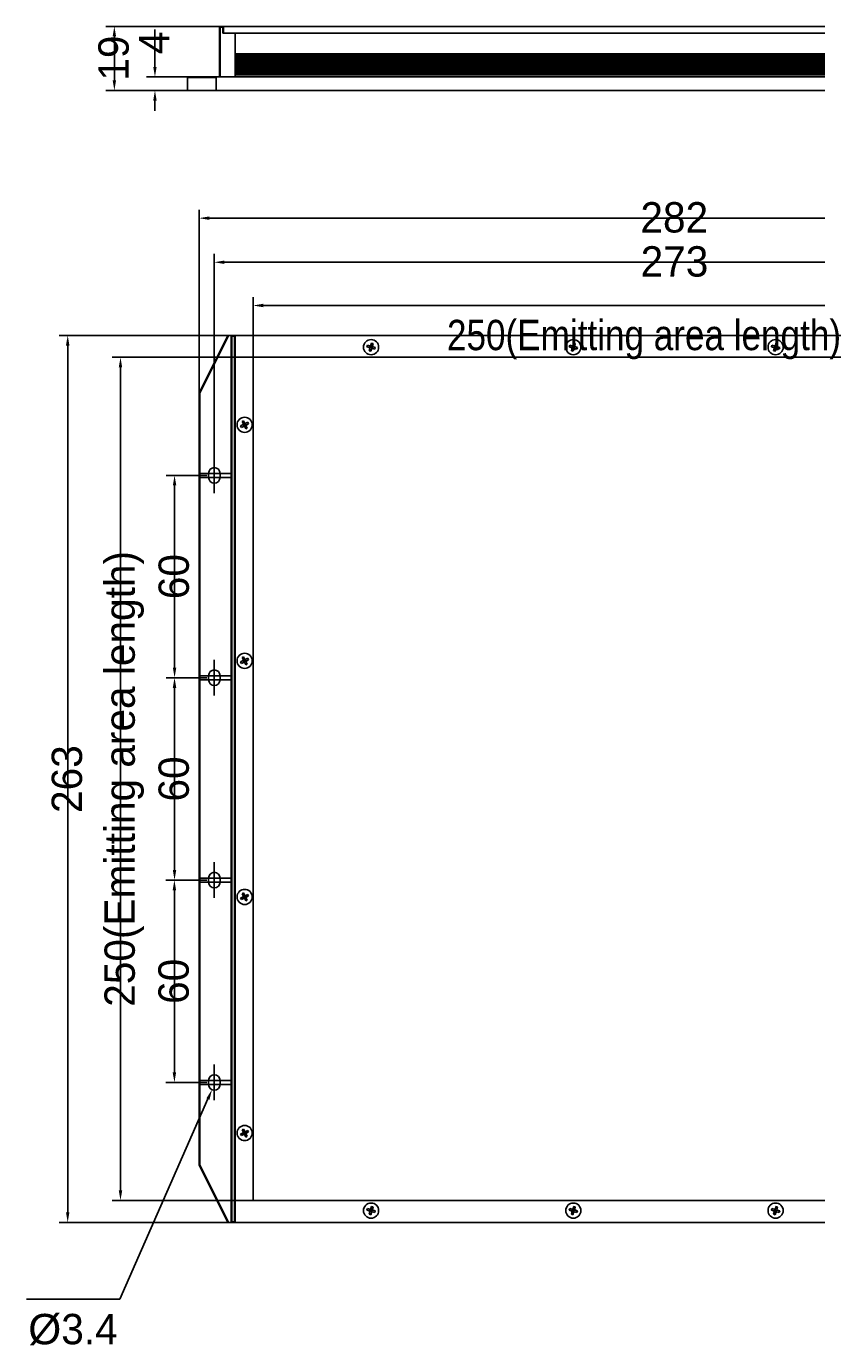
# Model space of a CAD drawing. Header units: millimetres. Extents: x 111 to 580, y 10 to 402.
# Tile 1 of 2: x 111 to 345, y 10 to 402. Entities that reach past the tile are written whole.
import ezdxf

# ---------------------------------------------------------------- set-up
doc = ezdxf.new("R2010")
doc.units = ezdxf.units.MM
doc.header["$LTSCALE"] = 32.67
doc.header["$PDMODE"] = 3
doc.header["$PDSIZE"] = 8
doc.linetypes.add('CENTER', pattern=[0.6, 0.375, -0.075, 0.075, -0.075])
doc.layers.get('0').update_dxf_attribs({"linetype": 'CONTINUOUS'})
doc.layers.get('Defpoints').update_dxf_attribs({"linetype": 'CONTINUOUS'})
for name, color, linetype in [('00_COMPONENTS', 7, 'CONTINUOUS'), ('03_ALL_AXES', 7, 'CONTINUOUS'), ('05_ALL_CURVES', 7, 'CONTINUOUS'), ('51__DRAFT_DIMS', 7, 'CONTINUOUS')]:
    doc.layers.add(name, color=color, linetype=linetype)
doc.styles.get("Standard").update_dxf_attribs({"font": 'simfang.ttf'})
doc.dimstyles.new('DIMSTYLE_1', dxfattribs={"dimtxt": 3, "dimasz": 3, "dimexe": 2.5, "dimexo": 0.5, "dimgap": 0.75, "dimtad": 1, "dimdsep": 46, "dimtxsty": 'STANDARD', "dimblk": '_FILLED', "dimblk1": '_FILLED', "dimblk2": '_FILLED', "dimcen": 0.09, "dimclrt": 3, "dimazin": 2, "dimtp": 0.3, "dimtm": 0.3, "dimtfac": 1, "dimtofl": 0, "dimtmove": 0, "dimatfit": 3, "dimldrblk": '_FILLED', "dimfxl": 1, "dimtolj": 1, "dimarcsym": 0})
doc.dimstyles.new('DIMSTYLE_2', dxfattribs={"dimtxt": 3, "dimasz": 3, "dimexe": 2.5, "dimexo": 0.5, "dimgap": 0.75, "dimtad": 1, "dimdsep": 46, "dimtxsty": 'STANDARD', "dimblk": '_FILLED', "dimblk1": '_FILLED', "dimblk2": '_FILLED', "dimcen": 0.09, "dimclrt": 3, "dimazin": 2, "dimtp": 0.5, "dimtm": 0.5, "dimtfac": 1, "dimtofl": 0, "dimtmove": 0, "dimatfit": 3, "dimldrblk": '_FILLED', "dimfxl": 1, "dimtolj": 1, "dimarcsym": 0})
doc.dimstyles.new('DIMSTYLE_3', dxfattribs={"dimtxt": 3, "dimasz": 3, "dimexe": 2.5, "dimexo": 0.5, "dimgap": 0.75, "dimtad": 1, "dimdsep": 46, "dimtxsty": 'STANDARD', "dimblk": '_FILLED', "dimblk1": '_FILLED', "dimblk2": '_FILLED', "dimcen": 0.09, "dimclrt": 3, "dimazin": 2, "dimtp": 0.1, "dimtm": 0.1, "dimtfac": 1, "dimtofl": 0, "dimtmove": 0, "dimatfit": 3, "dimldrblk": '_FILLED', "dimfxl": 1, "dimtolj": 1, "dimarcsym": 0})
doc.dimstyles.new('DIMSTYLE_4', dxfattribs={"dimtxt": 3, "dimasz": 3, "dimexe": 2.5, "dimexo": 0.5, "dimgap": 0.75, "dimtad": 1, "dimdsep": 46, "dimtxsty": 'STANDARD', "dimblk": '_FILLED', "dimblk1": '_FILLED', "dimblk2": '_FILLED', "dimcen": 0.09, "dimclrt": 3, "dimazin": 2, "dimtp": 0.2, "dimtm": 0.2, "dimtfac": 1, "dimtofl": 0, "dimtmove": 0, "dimatfit": 3, "dimldrblk": '_FILLED', "dimfxl": 1, "dimtolj": 1, "dimarcsym": 0})
doc.dimstyles.new('DIMSTYLE_5', dxfattribs={"dimtxt": 3, "dimasz": 3, "dimexe": 2.5, "dimexo": 0.5, "dimtad": 1, "dimdsep": 46, "dimtxsty": 'STANDARD', "dimblk": '_FILLED', "dimblk1": '_FILLED', "dimblk2": '_FILLED', "dimcen": 0.09, "dimclrt": 3, "dimazin": 2, "dimtp": 0.1, "dimtm": 0.1, "dimtfac": 1, "dimtofl": 0, "dimtmove": 0, "dimatfit": 1, "dimldrblk": '_FILLED', "dimfxl": 1, "dimtolj": 1, "dimarcsym": 0})

# ---------------------------------------------------------------- blocks, each defined once
blk = doc.blocks.new('_FILLED')
at = {"color": 0, "linetype": 'ByBlock'}
blk.add_solid([(0, 0), (-1, 0.17), (-1, -0.17)], dxfattribs=at)
blk = doc.blocks.new('*D38')
at = {"layer": '51__DRAFT_DIMS', "color": 0, "lineweight": -2}
for p, q in [((164.52, 268.49), (152.43, 268.49)), ((154.93, 265.49), (154.93, 211.49)), ((164.52, 208.49), (152.43, 208.49))]:
    blk.add_line(p, q, dxfattribs=at)
at = {"layer": 'Defpoints', "color": 0}
for p in [(165.02, 268.49), (154.93, 208.49), (165.02, 208.49)]:
    blk.add_point(p, dxfattribs=at)
at = {"layer": '51__DRAFT_DIMS', "color": 0, "linetype": 'ByBlock', "lineweight": -2, "xscale": 3, "yscale": 3, "zscale": 3}
for p, rotation in [((154.93, 268.49), 90), ((154.93, 208.49), 270)]:
    blk.add_blockref('_FILLED', p, dxfattribs=dict(at, rotation=rotation))
at = {"layer": '51__DRAFT_DIMS', "color": 3, "insert": (150.18, 238.46), "char_height": 3, "attachment_point": 2, "rotation": 90, "line_spacing_factor": 0.9}
blk.add_mtext('\\A1;\\A1;{\\fFZLanTingHei-R-GBK|b0|i0|c134|p2;\\H3x;\\C0;60}', dxfattribs=at)
blk = doc.blocks.new('*D39')
at = {"layer": '51__DRAFT_DIMS', "color": 0, "lineweight": -2}
for p, q in [((164.52, 208.49), (152.42, 208.49)), ((154.92, 205.49), (154.92, 151.49)), ((164.52, 148.49), (152.42, 148.49))]:
    blk.add_line(p, q, dxfattribs=at)
at = {"layer": 'Defpoints', "color": 0}
for p in [(165.02, 208.49), (154.92, 148.49), (165.02, 148.49)]:
    blk.add_point(p, dxfattribs=at)
at = {"layer": '51__DRAFT_DIMS', "color": 0, "linetype": 'ByBlock', "lineweight": -2, "xscale": 3, "yscale": 3, "zscale": 3}
for p, rotation in [((154.92, 208.49), 90), ((154.92, 148.49), 270)]:
    blk.add_blockref('_FILLED', p, dxfattribs=dict(at, rotation=rotation))
at = {"layer": '51__DRAFT_DIMS', "color": 3, "insert": (150.17, 178.46), "char_height": 3, "attachment_point": 2, "rotation": 90, "line_spacing_factor": 0.9}
blk.add_mtext('\\A1;\\A1;{\\fFZLanTingHei-R-GBK|b0|i0|c134|p2;\\H3x;\\C0;60}', dxfattribs=at)
blk = doc.blocks.new('*D40')
at = {"layer": '51__DRAFT_DIMS', "color": 0, "lineweight": -2}
for p, q in [((164.52, 148.49), (152.38, 148.49)), ((154.88, 145.49), (154.88, 91.49)), ((164.52, 88.49), (152.38, 88.49))]:
    blk.add_line(p, q, dxfattribs=at)
at = {"layer": 'Defpoints', "color": 0}
for p in [(165.02, 148.49), (154.88, 88.49), (165.02, 88.49)]:
    blk.add_point(p, dxfattribs=at)
at = {"layer": '51__DRAFT_DIMS', "color": 0, "linetype": 'ByBlock', "lineweight": -2, "xscale": 3, "yscale": 3, "zscale": 3}
for p, rotation in [((154.88, 148.49), 90), ((154.88, 88.49), 270)]:
    blk.add_blockref('_FILLED', p, dxfattribs=dict(at, rotation=rotation))
at = {"layer": '51__DRAFT_DIMS', "color": 3, "insert": (150.13, 118.46), "char_height": 3, "attachment_point": 2, "rotation": 90, "line_spacing_factor": 0.9}
blk.add_mtext('\\A1;\\A1;{\\fFZLanTingHei-R-GBK|b0|i0|c134|p2;\\H3x;\\C0;60}', dxfattribs=at)
blk = doc.blocks.new('*D41')
at = {"layer": '51__DRAFT_DIMS', "color": 0, "lineweight": -2}
for p, q in [((302.72, 303.49), (136.39, 303.49)), ((138.89, 300.49), (138.89, 56.49)), ((302.72, 53.49), (136.39, 53.49))]:
    blk.add_line(p, q, dxfattribs=at)
at = {"layer": 'Defpoints', "color": 0}
for p in [(303.22, 303.49), (138.89, 53.49), (303.22, 53.49)]:
    blk.add_point(p, dxfattribs=at)
at = {"layer": '51__DRAFT_DIMS', "color": 0, "linetype": 'ByBlock', "lineweight": -2, "xscale": 3, "yscale": 3, "zscale": 3}
for p, rotation in [((138.89, 303.49), 90), ((138.89, 53.49), 270)]:
    blk.add_blockref('_FILLED', p, dxfattribs=dict(at, rotation=rotation))
at = {"layer": '51__DRAFT_DIMS', "color": 3, "insert": (129.64, 178.49), "char_height": 3, "attachment_point": 2, "rotation": 90, "line_spacing_factor": 0.9}
blk.add_mtext('\\A1;\\A1;\\P{\\fFZLanTingHei-R-GBK|b0|i0|c134|p2;\\H3x;\\C0;250(\\f方正兰亭黑_GBK|b0|i0|c134|p0;\\C256;Emitting area length\\fFZLanTingHei-R-GBK|b0|i0|c134|p2;\\C0;)}', dxfattribs=at)
blk = doc.blocks.new('*D42')
at = {"layer": '51__DRAFT_DIMS', "color": 0, "lineweight": -2}
for p, q in [((302.72, 309.99), (120.73, 309.99)), ((123.23, 306.99), (123.23, 49.99)), ((302.72, 46.99), (120.73, 46.99))]:
    blk.add_line(p, q, dxfattribs=at)
at = {"layer": 'Defpoints', "color": 0}
for p in [(303.22, 309.99), (123.23, 46.99), (303.22, 46.99)]:
    blk.add_point(p, dxfattribs=at)
at = {"layer": '51__DRAFT_DIMS', "color": 0, "linetype": 'ByBlock', "lineweight": -2, "xscale": 3, "yscale": 3, "zscale": 3}
for p, rotation in [((123.23, 309.99), 90), ((123.23, 46.99), 270)]:
    blk.add_blockref('_FILLED', p, dxfattribs=dict(at, rotation=rotation))
at = {"layer": '51__DRAFT_DIMS', "color": 3, "insert": (118.48, 178.43), "char_height": 3, "attachment_point": 2, "rotation": 90, "line_spacing_factor": 0.9}
blk.add_mtext('\\A1;\\A1;{\\fFZLanTingHei-R-GBK|b0|i0|c134|p2;\\H3x;\\C0;263}', dxfattribs=at)
blk = doc.blocks.new('*D43')
at = {"layer": '51__DRAFT_DIMS', "color": 0, "lineweight": -2}
for p, q in [((178.22, 178.99), (178.22, 321.36)), ((428.22, 178.99), (428.22, 321.36)), ((181.22, 318.86), (425.22, 318.86))]:
    blk.add_line(p, q, dxfattribs=at)
at = {"layer": 'Defpoints', "color": 0}
for p in [(428.22, 318.86), (178.22, 178.49), (428.22, 178.49)]:
    blk.add_point(p, dxfattribs=at)
at = {"layer": '51__DRAFT_DIMS', "color": 0, "linetype": 'ByBlock', "lineweight": -2, "xscale": 3, "yscale": 3, "zscale": 3, "rotation": 180}
blk.add_blockref('_FILLED', (178.22, 318.86), dxfattribs=at)
at = {"layer": '51__DRAFT_DIMS', "color": 0, "linetype": 'ByBlock', "lineweight": -2, "xscale": 3, "yscale": 3, "zscale": 3}
blk.add_blockref('_FILLED', (428.22, 318.86), dxfattribs=at)
at = {"layer": '51__DRAFT_DIMS', "color": 3, "insert": (303.22, 328.11), "char_height": 3, "attachment_point": 2, "line_spacing_factor": 0.9}
blk.add_mtext('\\A1;\\A1;{\\fFangSong|b0|i0|c134|p2;\\H3x;\\C0;\\P\\fFZLanTingHei-R-GBK|b0|i0|c134|p2;250(\\f方正兰亭黑_GBK|b0|i0|c134|p0;\\C256;Emitting area length\\fFZLanTingHei-R-GBK|b0|i0|c134|p2;\\C0;)}', dxfattribs=at)
blk = doc.blocks.new('*D44')
at = {"layer": '51__DRAFT_DIMS', "color": 0, "lineweight": -2}
for p, q in [((162.22, 178.99), (162.22, 347.25)), ((165.22, 344.75), (441.22, 344.75)), ((444.22, 181.24), (444.22, 347.25))]:
    blk.add_line(p, q, dxfattribs=at)
at = {"layer": 'Defpoints', "color": 0}
for p in [(444.22, 344.75), (444.22, 180.74), (162.22, 178.49)]:
    blk.add_point(p, dxfattribs=at)
at = {"layer": '51__DRAFT_DIMS', "color": 0, "linetype": 'ByBlock', "lineweight": -2, "xscale": 3, "yscale": 3, "zscale": 3, "rotation": 180}
blk.add_blockref('_FILLED', (162.22, 344.75), dxfattribs=at)
at = {"layer": '51__DRAFT_DIMS', "color": 0, "linetype": 'ByBlock', "lineweight": -2, "xscale": 3, "yscale": 3, "zscale": 3}
blk.add_blockref('_FILLED', (444.22, 344.75), dxfattribs=at)
at = {"layer": '51__DRAFT_DIMS', "color": 3, "insert": (303.16, 349.5), "char_height": 3, "attachment_point": 2, "line_spacing_factor": 0.9}
blk.add_mtext('\\A1;\\A1;{\\fFZLanTingHei-R-GBK|b0|i0|c134|p2;\\H3x;\\C0;282}', dxfattribs=at)
blk = doc.blocks.new('*D45')
at = {"layer": '51__DRAFT_DIMS', "color": 0}
for p, q in [((166.63, 87.89), (166.81, 87.89)), ((166.72, 87.8), (166.72, 87.98))]:
    blk.add_line(p, q, dxfattribs=at)
at = {"layer": '51__DRAFT_DIMS', "color": 0, "lineweight": -2}
for p in [(164.82, 83.59), (110.97, 24.24)]:
    blk.add_line(p, (138.68, 24.24), dxfattribs=at)
at = {"layer": 'Defpoints', "color": 0}
for p in [(166.03, 86.33), (167.4, 89.44)]:
    blk.add_point(p, dxfattribs=at)
at = {"layer": '51__DRAFT_DIMS', "color": 0, "linetype": 'ByBlock', "lineweight": -2, "xscale": 3, "yscale": 3, "zscale": 3, "rotation": 66.22554577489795}
blk.add_blockref('_FILLED', (166.03, 86.33), dxfattribs=at)
at = {"layer": '51__DRAFT_DIMS', "color": 3, "insert": (138.05, 33.36), "char_height": 3, "attachment_point": 3, "line_spacing_factor": 0.9}
blk.add_mtext('\\A1;{\\A1;\\fFangSong|b0|i0|c134|p2;\\H3x;\\C0;\\P\\fArial|b0|i0|c134|p2;%%c\\fFZLanTingHei-R-GBK|b0|i0|c134|p2;3.4}', dxfattribs=at)
blk = doc.blocks.new('*D46')
at = {"layer": '51__DRAFT_DIMS', "color": 0, "lineweight": -2}
for p, q in [((166.72, 273.46), (166.72, 334.18)), ((439.72, 273.29), (439.72, 334.18)), ((169.72, 331.68), (436.72, 331.68))]:
    blk.add_line(p, q, dxfattribs=at)
at = {"layer": 'Defpoints', "color": 0}
for p in [(439.72, 331.68), (166.72, 272.96), (439.72, 272.79)]:
    blk.add_point(p, dxfattribs=at)
at = {"layer": '51__DRAFT_DIMS', "color": 0, "linetype": 'ByBlock', "lineweight": -2, "xscale": 3, "yscale": 3, "zscale": 3, "rotation": 180}
blk.add_blockref('_FILLED', (166.72, 331.68), dxfattribs=at)
at = {"layer": '51__DRAFT_DIMS', "color": 0, "linetype": 'ByBlock', "lineweight": -2, "xscale": 3, "yscale": 3, "zscale": 3}
blk.add_blockref('_FILLED', (439.72, 331.68), dxfattribs=at)
at = {"layer": '51__DRAFT_DIMS', "color": 3, "insert": (303.22, 336.43), "char_height": 3, "attachment_point": 2, "line_spacing_factor": 0.9}
blk.add_mtext('\\A1;\\A1;{\\fFZLanTingHei-R-GBK|b0|i0|c134|p2;\\H3x;\\C0;273}', dxfattribs=at)
blk = doc.blocks.new('*D47')
at = {"layer": '51__DRAFT_DIMS', "color": 0, "lineweight": -2}
for p, q in [((149.11, 389.62), (149.11, 400.71)), ((162.69, 386.62), (146.61, 386.62)), ((299.22, 382.62), (146.61, 382.62)), ((149.11, 379.62), (149.11, 376.62))]:
    blk.add_line(p, q, dxfattribs=at)
at = {"layer": 'Defpoints', "color": 0}
for p in [(149.11, 386.62), (163.19, 386.62), (299.72, 382.62)]:
    blk.add_point(p, dxfattribs=at)
at = {"layer": '51__DRAFT_DIMS', "color": 0, "linetype": 'ByBlock', "lineweight": -2, "xscale": 3, "yscale": 3, "zscale": 3}
for p, rotation in [((149.11, 386.62), 270), ((149.11, 382.62), 90)]:
    blk.add_blockref('_FILLED', p, dxfattribs=dict(at, rotation=rotation))
at = {"layer": '51__DRAFT_DIMS', "color": 3, "insert": (144.36, 393.37), "char_height": 3, "attachment_point": 1, "rotation": 90, "line_spacing_factor": 0.9}
blk.add_mtext('\\A1;\\A1;{\\fFZLanTingHei-R-GBK|b0|i0|c134|p2;\\H3x;\\C0;4}', dxfattribs=at)
blk = doc.blocks.new('*D48')
at = {"layer": '51__DRAFT_DIMS', "color": 0, "lineweight": -2}
for p, q in [((299.22, 401.62), (134.57, 401.62)), ((137.07, 398.62), (137.07, 385.62)), ((299.22, 382.62), (134.57, 382.62))]:
    blk.add_line(p, q, dxfattribs=at)
at = {"layer": 'Defpoints', "color": 0}
for p in [(299.72, 401.62), (137.07, 382.62), (299.72, 382.62)]:
    blk.add_point(p, dxfattribs=at)
at = {"layer": '51__DRAFT_DIMS', "color": 0, "linetype": 'ByBlock', "lineweight": -2, "xscale": 3, "yscale": 3, "zscale": 3}
for p, rotation in [((137.07, 401.62), 90), ((137.07, 382.62), 270)]:
    blk.add_blockref('_FILLED', p, dxfattribs=dict(at, rotation=rotation))
at = {"layer": '51__DRAFT_DIMS', "color": 3, "insert": (132.32, 392.22), "char_height": 3, "attachment_point": 2, "rotation": 90, "line_spacing_factor": 0.9}
blk.add_mtext('\\A1;\\A1;{\\fFZLanTingHei-R-GBK|b0|i0|c134|p2;\\H3x;\\C0;19}', dxfattribs=at)

msp = doc.modelspace()

# ---------------------------------------------------------------- linework, layer by layer
at = {"color": 0}
for p, q in [((175.11534, 283.46096), (174.53636, 283.16551)), ((174.76363, 282.72015), (174.53636, 283.16551)), ((175.3426, 283.01559), (174.76363, 282.72015)), ((175.39611, 284.67078), (174.95075, 284.44351)), ((174.95075, 284.44351), (175.24619, 283.86454)), ((176.17339, 283.34089), (175.26435, 283.63565)), ((175.82792, 283.82458), (175.38255, 283.59732)), ((175.60982, 283.15195), (175.38255, 283.59732)), ((175.39611, 284.67078), (175.69156, 284.0918)), ((175.94155, 283.6019), (175.49619, 283.37464)), ((175.57149, 283.03375), (175.86625, 283.94279)), ((175.60524, 283.71095), (175.8325, 283.26559)), ((176.05519, 283.37922), (175.60982, 283.15195)), ((175.74618, 282.88473), (176.04163, 282.30576)), ((176.05519, 283.37922), (175.82792, 283.82458)), ((176.48699, 282.53303), (176.04163, 282.30576)), ((176.67411, 284.25639), (176.09514, 283.96094)), ((176.19155, 283.112), (176.48699, 282.53303)), ((176.90138, 283.81103), (176.3224, 283.51558)), ((176.90138, 283.81103), (176.67411, 284.25639)), ((175.11534, 213.46096), (174.53636, 213.16551)), ((174.76363, 212.72015), (174.53636, 213.16551)), ((175.3426, 213.01559), (174.76363, 212.72015)), ((175.39611, 214.67078), (174.95075, 214.44351)), ((174.95075, 214.44351), (175.24619, 213.86454)), ((175.26435, 213.63565), (176.17339, 213.34089)), ((175.82792, 213.82458), (175.38255, 213.59732)), ((175.60982, 213.15195), (175.38255, 213.59732)), ((175.39611, 214.67078), (175.69156, 214.0918)), ((175.94155, 213.6019), (175.49619, 213.37464)), ((175.57149, 213.03375), (175.86625, 213.94279)), ((175.60524, 213.71095), (175.8325, 213.26559)), ((176.05519, 213.37922), (175.60982, 213.15195)), ((175.74618, 212.88473), (176.04163, 212.30576)), ((176.05519, 213.37922), (175.82792, 213.82458)), ((176.48699, 212.53303), (176.04163, 212.30576)), ((176.67411, 214.25639), (176.09514, 213.96094)), ((176.19155, 213.112), (176.48699, 212.53303)), ((176.90138, 213.81103), (176.3224, 213.51558)), ((176.90138, 213.81103), (176.67411, 214.25639)), ((175.11534, 143.46096), (174.53636, 143.16551)), ((174.76363, 142.72015), (174.53636, 143.16551)), ((175.3426, 143.01559), (174.76363, 142.72015)), ((175.39611, 144.67078), (174.95075, 144.44351)), ((174.95075, 144.44351), (175.24619, 143.86454)), ((175.26435, 143.63565), (176.17339, 143.34089)), ((175.82792, 143.82458), (175.38255, 143.59732)), ((175.60982, 143.15195), (175.38255, 143.59732)), ((175.39611, 144.67078), (175.69156, 144.0918)), ((175.94155, 143.6019), (175.49619, 143.37464)), ((175.57149, 143.03375), (175.86625, 143.94279)), ((175.60524, 143.71095), (175.8325, 143.26559)), ((176.05519, 143.37922), (175.60982, 143.15195)), ((175.74618, 142.88473), (176.04163, 142.30576)), ((176.05519, 143.37922), (175.82792, 143.82458)), ((176.48699, 142.53303), (176.04163, 142.30576)), ((176.67411, 144.25639), (176.09514, 143.96094)), ((176.19155, 143.112), (176.48699, 142.53303)), ((176.90138, 143.81103), (176.3224, 143.51558)), ((176.90138, 143.81103), (176.67411, 144.25639)), ((211.99787, 50.59629), (212.14259, 51.07489)), ((212.76477, 50.88676), (212.14259, 51.07489)), ((213.44449, 50.06707), (212.99325, 50.90946)), ((213.32689, 51.70926), (213.13876, 51.08709)), ((213.80549, 51.56455), (213.32689, 51.70926)), ((213.80549, 51.56455), (213.61736, 50.94237)), ((271.99787, 50.59629), (272.14259, 51.07489)), ((272.76477, 50.88676), (272.14259, 51.07489)), ((272.99325, 50.90946), (273.44449, 50.06707)), ((273.32689, 51.70926), (273.13876, 51.08709)), ((273.80549, 51.56455), (273.32689, 51.70926)), ((273.80549, 51.56455), (273.61736, 50.94237)), ((331.99787, 50.59629), (332.14259, 51.07489)), ((332.76477, 50.88676), (332.14259, 51.07489)), ((332.99325, 50.90946), (333.44449, 50.06707)), ((333.32689, 51.70926), (333.13876, 51.08709)), ((333.80549, 51.56455), (333.32689, 51.70926)), ((333.80549, 51.56455), (333.61736, 50.94237)), ((212.62005, 50.40816), (211.99787, 50.59629)), ((212.82038, 50.03417), (212.63225, 49.41199)), ((213.11085, 49.26727), (212.63225, 49.41199)), ((212.79767, 50.26265), (213.64007, 50.71389)), ((212.90721, 50.32133), (213.05193, 50.79993)), ((213.38581, 50.17661), (212.90721, 50.32133)), ((213.45817, 50.41591), (212.97957, 50.56063)), ((213.53053, 50.65521), (213.05193, 50.79993)), ((213.29898, 49.88945), (213.11085, 49.26727)), ((213.29123, 50.72757), (213.14651, 50.24897)), ((213.38581, 50.17661), (213.53053, 50.65521)), ((214.29515, 49.90165), (213.67297, 50.08978)), ((214.43987, 50.38025), (213.81769, 50.56838)), ((214.29515, 49.90165), (214.43987, 50.38025)), ((272.62005, 50.40816), (271.99787, 50.59629)), ((272.82038, 50.03417), (272.63225, 49.41199)), ((273.11085, 49.26727), (272.63225, 49.41199)), ((272.79767, 50.26265), (273.64007, 50.71389)), ((272.90721, 50.32133), (273.05193, 50.79993)), ((273.38581, 50.17661), (272.90721, 50.32133)), ((273.45817, 50.41591), (272.97957, 50.56063)), ((273.53053, 50.65521), (273.05193, 50.79993)), ((273.29898, 49.88945), (273.11085, 49.26727)), ((273.29123, 50.72757), (273.14651, 50.24897)), ((273.38581, 50.17661), (273.53053, 50.65521)), ((274.29515, 49.90165), (273.67297, 50.08978)), ((274.43987, 50.38025), (273.81769, 50.56838)), ((274.29515, 49.90165), (274.43987, 50.38025)), ((332.62005, 50.40816), (331.99787, 50.59629)), ((332.82038, 50.03417), (332.63225, 49.41199)), ((333.11085, 49.26727), (332.63225, 49.41199)), ((332.79767, 50.26265), (333.64007, 50.71389)), ((332.90721, 50.32133), (333.05193, 50.79993)), ((333.38581, 50.17661), (332.90721, 50.32133)), ((333.45817, 50.41591), (332.97957, 50.56063)), ((333.53053, 50.65521), (333.05193, 50.79993)), ((333.29898, 49.88945), (333.11085, 49.26727)), ((333.29123, 50.72757), (333.14651, 50.24897)), ((333.38581, 50.17661), (333.53053, 50.65521)), ((334.29515, 49.90165), (333.67297, 50.08978)), ((334.43987, 50.38025), (333.81769, 50.56838)), ((334.29515, 49.90165), (334.43987, 50.38025))]:
    msp.add_line(p, q, dxfattribs=at)
for centre, start, end in [((174.97898, 283.72818), 297.0349069, 27.0349069), ((175.47896, 282.74837), 27.0349069, 117.0349069), ((175.95878, 284.22816), 207.0349069, 297.0349069), ((176.45876, 283.24836), 117.0349069, 207.0349069), ((174.97898, 213.72818), 297.0349069, 27.0349069), ((175.47896, 212.74837), 27.0349069, 117.0349069), ((175.95878, 214.22816), 207.0349069, 297.0349069), ((176.45876, 213.24836), 117.0349069, 207.0349069), ((174.97898, 143.72818), 297.0349069, 27.0349069), ((175.47896, 142.74837), 27.0349069, 117.0349069), ((175.95878, 144.22816), 207.0349069, 297.0349069), ((176.45876, 143.24836), 117.0349069, 207.0349069), ((212.8516, 51.17391), 253.1760893, 343.1760893), ((213.90452, 50.85554), 163.1760893, 253.1760893), ((272.8516, 51.17391), 253.1760893, 343.1760893), ((273.90452, 50.85554), 163.1760893, 253.1760893), ((332.8516, 51.17391), 253.1760893, 343.1760893), ((333.90452, 50.85554), 163.1760893, 253.1760893), ((212.53322, 50.121), 343.1760893, 73.1760893), ((213.58614, 49.80262), 73.1760893, 163.1760893), ((272.53322, 50.121), 343.1760893, 73.1760893), ((273.58614, 49.80262), 73.1760893, 163.1760893), ((332.53322, 50.121), 343.1760893, 73.1760893), ((333.58614, 49.80262), 73.1760893, 163.1760893)]:
    msp.add_arc(centre, 0.3, start, end, dxfattribs=at)
at = {"layer": '00_COMPONENTS', "color": 0}
for p, q in [((168.2246, 401.41663), (168.4246, 401.61663)), ((168.2246, 401.41663), (168.2246, 386.61663)), ((168.4246, 401.41663), (168.3246, 401.51663)), ((169.2246, 401.61663), (168.4246, 401.61663)), ((168.4246, 401.41663), (168.4246, 386.61663)), ((169.2246, 401.41663), (168.4246, 401.41663)), ((169.2246, 401.61663), (169.2246, 399.61663)), ((169.2246, 399.61663), (430.2246, 399.61663)), ((169.4246, 401.61663), (169.4246, 399.61663)), ((430.0246, 401.61663), (169.4246, 401.61663)), ((172.9246, 386.61663), (172.9246, 399.61663)), ((172.9246, 393.46663), (426.5246, 393.46663)), ((172.9246, 393.30663), (426.5246, 393.30663)), ((426.5246, 392.77663), (172.9246, 392.77663)), ((426.5246, 392.45663), (172.9246, 392.45663)), ((172.9246, 392.02663), (426.5246, 392.02663)), ((172.9246, 391.70663), (426.5246, 391.70663)), ((426.5246, 391.27663), (172.9246, 391.27663)), ((426.5246, 390.95663), (172.9246, 390.95663)), ((172.9246, 390.52663), (426.5246, 390.52663)), ((172.9246, 390.20663), (426.5246, 390.20663)), ((426.5246, 389.77663), (172.9246, 389.77663)), ((426.5246, 389.45663), (172.9246, 389.45663)), ((172.9246, 389.02663), (426.5246, 389.02663)), ((172.9246, 388.70663), (426.5246, 388.70663)), ((426.5246, 388.27663), (172.9246, 388.27663)), ((426.5246, 387.95663), (172.9246, 387.95663)), ((172.9246, 387.52663), (426.5246, 387.52663)), ((158.7246, 386.41663), (158.9246, 386.61663)), ((158.7246, 382.61663), (158.7246, 386.41663)), ((158.7246, 386.41663), (167.2246, 386.41663)), ((158.9246, 386.61663), (440.5246, 386.61663)), ((167.44808, 386.61663), (167.2246, 386.41663)), ((167.2246, 382.61663), (167.2246, 386.41663)), ((172.9246, 387.20663), (426.5246, 387.20663)), ((426.5246, 386.65663), (172.9246, 386.65663)), ((440.7246, 382.61663), (158.7246, 382.61663)), ((170.71887, 309.98827), (162.21887, 292.93991)), ((170.94235, 309.98827), (162.41887, 292.89281)), ((170.71887, 309.98827), (435.71887, 309.98827)), ((171.71887, 309.78827), (171.91887, 309.98827)), ((171.71887, 47.18827), (171.71887, 309.78827)), ((171.91887, 309.78827), (171.81887, 309.88827)), ((171.91887, 47.18827), (171.91887, 309.78827)), ((171.91887, 309.78827), (172.71887, 309.78827)), ((172.71887, 309.98827), (172.71887, 46.98827)), ((172.91887, 46.98827), (172.91887, 309.98827)), ((211.99787, 306.59629), (212.14259, 307.07489)), ((212.62005, 306.40816), (211.99787, 306.59629)), ((212.76477, 306.88676), (212.14259, 307.07489)), ((212.82038, 306.03417), (212.63225, 305.41199)), ((213.11085, 305.26727), (212.63225, 305.41199)), ((212.79767, 306.26265), (213.64007, 306.71389)), ((212.90721, 306.32133), (213.05193, 306.79993)), ((213.38581, 306.17661), (212.90721, 306.32133)), ((213.45817, 306.41591), (212.97957, 306.56063)), ((213.44449, 306.06707), (212.99325, 306.90946)), ((213.53053, 306.65521), (213.05193, 306.79993)), ((213.29898, 305.88945), (213.11085, 305.26727)), ((213.32689, 307.70926), (213.13876, 307.08709)), ((213.29123, 306.72757), (213.14651, 306.24897)), ((213.80549, 307.56455), (213.32689, 307.70926)), ((213.38581, 306.17661), (213.53053, 306.65521)), ((213.80549, 307.56455), (213.61736, 306.94237)), ((214.29515, 305.90165), (213.67297, 306.08978)), ((214.43987, 306.38025), (213.81769, 306.56838)), ((214.29515, 305.90165), (214.43987, 306.38025)), ((271.99787, 306.59629), (272.14259, 307.07489)), ((272.62005, 306.40816), (271.99787, 306.59629)), ((272.76477, 306.88676), (272.14259, 307.07489)), ((272.82038, 306.03417), (272.63225, 305.41199)), ((273.11085, 305.26727), (272.63225, 305.41199)), ((272.79767, 306.26265), (273.64007, 306.71389)), ((272.90721, 306.32133), (273.05193, 306.79993)), ((273.38581, 306.17661), (272.90721, 306.32133)), ((273.45817, 306.41591), (272.97957, 306.56063)), ((273.44449, 306.06707), (272.99325, 306.90946)), ((273.53053, 306.65521), (273.05193, 306.79993)), ((273.29898, 305.88945), (273.11085, 305.26727)), ((273.32689, 307.70926), (273.13876, 307.08709)), ((273.29123, 306.72757), (273.14651, 306.24897)), ((273.80549, 307.56455), (273.32689, 307.70926)), ((273.38581, 306.17661), (273.53053, 306.65521)), ((273.80549, 307.56455), (273.61736, 306.94237)), ((274.29515, 305.90165), (273.67297, 306.08978)), ((274.43987, 306.38025), (273.81769, 306.56838)), ((274.29515, 305.90165), (274.43987, 306.38025)), ((331.99787, 306.59629), (332.14259, 307.07489)), ((332.62005, 306.40816), (331.99787, 306.59629)), ((332.76477, 306.88676), (332.14259, 307.07489)), ((332.82038, 306.03417), (332.63225, 305.41199)), ((333.11085, 305.26727), (332.63225, 305.41199)), ((332.79767, 306.26265), (333.64007, 306.71389)), ((332.90721, 306.32133), (333.05193, 306.79993)), ((333.38581, 306.17661), (332.90721, 306.32133)), ((333.45817, 306.41591), (332.97957, 306.56063)), ((333.44449, 306.06707), (332.99325, 306.90946)), ((333.53053, 306.65521), (333.05193, 306.79993)), ((333.29898, 305.88945), (333.11085, 305.26727)), ((333.32689, 307.70926), (333.13876, 307.08709)), ((333.29123, 306.72757), (333.14651, 306.24897)), ((333.80549, 307.56455), (333.32689, 307.70926)), ((333.38581, 306.17661), (333.53053, 306.65521)), ((333.80549, 307.56455), (333.61736, 306.94237)), ((334.29515, 305.90165), (333.67297, 306.08978)), ((334.43987, 306.38025), (333.81769, 306.56838)), ((334.29515, 305.90165), (334.43987, 306.38025)), ((162.21887, 292.93991), (162.21887, 64.03663)), ((162.21887, 292.93991), (162.41887, 292.89281)), ((162.41887, 292.89281), (162.41887, 64.08372)), ((165.01887, 269.08827), (165.01887, 267.88827)), ((168.41887, 267.88827), (168.41887, 269.08827)), ((165.01887, 209.08827), (165.01887, 207.88827)), ((168.41887, 207.88827), (168.41887, 209.08827)), ((165.01887, 149.08827), (165.01887, 147.88827)), ((168.41887, 147.88827), (168.41887, 149.08827)), ((165.01887, 89.08827), (165.01887, 87.88827)), ((168.41887, 87.88827), (168.41887, 89.08827)), ((175.39611, 74.67078), (174.95075, 74.44351)), ((174.95075, 74.44351), (175.24619, 73.86454)), ((175.39611, 74.67078), (175.69156, 74.0918)), ((175.11534, 73.46096), (174.53636, 73.16551)), ((174.76363, 72.72015), (174.53636, 73.16551)), ((175.3426, 73.01559), (174.76363, 72.72015)), ((175.26435, 73.63565), (176.17339, 73.34089)), ((175.82792, 73.82458), (175.38255, 73.59732)), ((175.60982, 73.15195), (175.38255, 73.59732)), ((175.94155, 73.6019), (175.49619, 73.37464)), ((175.57149, 73.03375), (175.86625, 73.94279)), ((175.60524, 73.71095), (175.8325, 73.26559)), ((176.05519, 73.37922), (175.60982, 73.15195)), ((175.74618, 72.88473), (176.04163, 72.30576)), ((176.05519, 73.37922), (175.82792, 73.82458)), ((176.48699, 72.53303), (176.04163, 72.30576)), ((176.67411, 74.25639), (176.09514, 73.96094)), ((176.19155, 73.112), (176.48699, 72.53303)), ((176.90138, 73.81103), (176.3224, 73.51558)), ((176.90138, 73.81103), (176.67411, 74.25639)), ((162.21887, 64.03663), (162.41887, 64.08372)), ((162.21887, 64.03663), (170.71887, 46.98827)), ((162.41887, 64.08372), (170.94235, 46.98827)), ((170.71887, 46.98827), (435.71887, 46.98827)), ((171.71887, 47.18827), (171.91887, 46.98827)), ((171.81887, 47.08827), (171.91887, 47.18827)), ((172.71887, 47.18827), (171.91887, 47.18827))]:
    msp.add_line(p, q, dxfattribs=at)
for centre in [(213.21887, 306.48827), (273.21887, 306.48827), (333.21887, 306.48827), (175.71887, 283.48827), (175.71887, 213.48827), (175.71887, 143.48827), (175.71887, 73.48827), (213.21887, 50.48827), (273.21887, 50.48827), (333.21887, 50.48827)]:
    msp.add_circle(centre, 2.25, dxfattribs=at)
for centre, radius, start, end in [((212.53322, 306.121), 0.3, 343.1760893, 73.1760893), ((212.8516, 307.17391), 0.3, 253.1760893, 343.1760893), ((213.58614, 305.80262), 0.3, 73.1760893, 163.1760893), ((213.90452, 306.85554), 0.3, 163.1760893, 253.1760893), ((272.53322, 306.121), 0.3, 343.1760893, 73.1760893), ((272.8516, 307.17391), 0.3, 253.1760893, 343.1760893), ((273.58614, 305.80262), 0.3, 73.1760893, 163.1760893), ((273.90452, 306.85554), 0.3, 163.1760893, 253.1760893), ((332.53322, 306.121), 0.3, 343.1760893, 73.1760893), ((332.8516, 307.17391), 0.3, 253.1760893, 343.1760893), ((333.58614, 305.80262), 0.3, 73.1760893, 163.1760893), ((333.90452, 306.85554), 0.3, 163.1760893, 253.1760893), ((166.71887, 269.08827), 1.7, 0, 180), ((166.71887, 267.88827), 1.7, 180, 0), ((166.71887, 209.08827), 1.7, 0, 180), ((166.71887, 207.88827), 1.7, 180, 0), ((166.71887, 149.08827), 1.7, 0, 180), ((166.71887, 147.88827), 1.7, 180, 0), ((166.71887, 89.08827), 1.7, 0, 180), ((166.71887, 87.88827), 1.7, 180, 0), ((174.97898, 73.72818), 0.3, 297.0349069, 27.0349069), ((175.47896, 72.74837), 0.3, 27.0349069, 117.0349069), ((175.95878, 74.22816), 0.3, 207.0349069, 297.0349069), ((176.45876, 73.24836), 0.3, 117.0349069, 207.0349069)]:
    msp.add_arc(centre, radius, start, end, dxfattribs=at)
at = {"layer": '03_ALL_AXES', "color": 0, "linetype": 'CENTER'}
for p, q in [((166.71887, 272.58827), (166.71887, 273.78827)), ((166.71887, 269.08827), (166.71887, 272.58827)), ((166.71887, 269.08827), (162.01887, 269.08827)), ((166.71887, 267.88827), (162.01887, 267.88827)), ((166.71887, 269.08827), (166.71887, 264.38827)), ((166.71887, 269.08827), (171.41887, 269.08827)), ((166.71887, 267.88827), (171.41887, 267.88827)), ((166.71887, 264.38827), (166.71887, 263.18827)), ((166.71887, 212.58827), (166.71887, 213.78827)), ((166.71887, 209.08827), (166.71887, 212.58827)), ((166.71887, 209.08827), (162.01887, 209.08827)), ((166.71887, 207.88827), (162.01887, 207.88827)), ((166.71887, 209.08827), (166.71887, 204.38827)), ((166.71887, 209.08827), (171.41887, 209.08827)), ((166.71887, 207.88827), (171.41887, 207.88827)), ((166.71887, 204.38827), (166.71887, 203.18827)), ((166.71887, 152.58827), (166.71887, 153.78827)), ((166.71887, 149.08827), (166.71887, 152.58827)), ((166.71887, 149.08827), (162.01887, 149.08827)), ((166.71887, 149.08827), (166.71887, 144.38827)), ((166.71887, 149.08827), (171.41887, 149.08827)), ((166.71887, 147.88827), (162.01887, 147.88827)), ((166.71887, 147.88827), (171.41887, 147.88827)), ((166.71887, 144.38827), (166.71887, 143.18827)), ((166.71887, 92.58827), (166.71887, 93.78827)), ((166.71887, 89.08827), (166.71887, 92.58827)), ((166.71887, 89.08827), (162.01887, 89.08827)), ((166.71887, 87.88827), (162.01887, 87.88827)), ((166.71887, 89.08827), (166.71887, 84.38827)), ((166.71887, 89.08827), (171.41887, 89.08827)), ((166.71887, 87.88827), (171.41887, 87.88827)), ((166.71887, 84.38827), (166.71887, 83.18827))]:
    msp.add_line(p, q, dxfattribs=at)
at = {"layer": '05_ALL_CURVES', "color": 0}
for p, q in [((178.21887, 303.48827), (178.21887, 53.48827)), ((428.21887, 303.48827), (178.21887, 303.48827)), ((178.21887, 53.48827), (428.21887, 53.48827))]:
    msp.add_line(p, q, dxfattribs=at)

# ---------------------------------------------------------------- dimensions: what is measured, and where the dimension line sits
at = {"layer": '51__DRAFT_DIMS', "color": 0}
for base, p1, p2, angle, text, dimstyle, picture, middle in [((137.06845, 382.61663), (299.7246, 401.61663), (299.7246, 382.61663), 270, '\\A1;{\\fFZLanTingHei-R-GBK|b0|i0|c134|p2;\\H3x;\\C0;<>}', 'DIMSTYLE_4', '*D48', (137.06845, 392.21917)), ((149.11289, 386.61663), (299.7246, 382.61663), (163.18634, 386.61663), 90, '\\A1;{\\fFZLanTingHei-R-GBK|b0|i0|c134|p2;\\H3x;\\C0;<>}', 'DIMSTYLE_3', '*D47', (149.11289, 396.66506)), ((123.2323, 46.98827), (303.21887, 309.98827), (303.21887, 46.98827), 270, '\\A1;{\\fFZLanTingHei-R-GBK|b0|i0|c134|p2;\\H3x;\\C0;<>}', 'DIMSTYLE_2', '*D42', (123.2323, 178.42968)), ((138.88975, 53.48827), (303.21887, 303.48827), (303.21887, 53.48827), 270, '\\A1;\\P{\\fFZLanTingHei-R-GBK|b0|i0|c134|p2;\\H3x;\\C0;<>(\\f方正兰亭黑_GBK|b0|i0|c134|p0;\\C256;Emitting area length\\fFZLanTingHei-R-GBK|b0|i0|c134|p2;\\C0;)}', 'DIMSTYLE_2', '*D41', (138.88975, 178.48827)), ((154.92717, 208.48827), (165.01887, 268.48827), (165.01887, 208.48827), 270, '\\A1;{\\fFZLanTingHei-R-GBK|b0|i0|c134|p2;\\H3x;\\C0;<>}', 'DIMSTYLE_1', '*D38', (154.92717, 238.45604)), ((154.91632, 148.48827), (165.01887, 208.48827), (165.01887, 148.48827), 270, '\\A1;{\\fFZLanTingHei-R-GBK|b0|i0|c134|p2;\\H3x;\\C0;<>}', 'DIMSTYLE_1', '*D39', (154.91632, 178.45604)), ((154.88465, 88.48827), (165.01887, 148.48827), (165.01887, 88.48827), 270, '\\A1;{\\fFZLanTingHei-R-GBK|b0|i0|c134|p2;\\H3x;\\C0;<>}', 'DIMSTYLE_1', '*D40', (154.88465, 118.45604))]:
    dim = msp.add_linear_dim(base=base, p1=p1, p2=p2, angle=angle, text=text, dimstyle=dimstyle, override={"dimtxsty": 'STANDARD'}, dxfattribs=at)
    dim.commit()
    dim.dimension.update_dxf_attribs({"geometry": picture, "text_midpoint": middle, "dimtype": 160})
for base, p1, p2, text, picture, middle in [((444.21887, 344.75016), (162.21887, 178.48827), (444.21887, 180.73827), '\\A1;{\\fFZLanTingHei-R-GBK|b0|i0|c134|p2;\\H3x;\\C0;<>}', '*D44', (303.16028, 344.75016)), ((439.71887, 331.68122), (166.71887, 272.95542), (439.71887, 272.78505), '\\A1;{\\fFZLanTingHei-R-GBK|b0|i0|c134|p2;\\H3x;\\C0;<>}', '*D46', (303.21887, 331.68122)), ((428.21887, 318.86149), (178.21887, 178.48827), (428.21887, 178.48827), '\\A1;{\\fFangSong|b0|i0|c134|p2;\\H3x;\\C0;\\P\\fFZLanTingHei-R-GBK|b0|i0|c134|p2;250(\\f方正兰亭黑_GBK|b0|i0|c134|p0;\\C256;Emitting area length\\fFZLanTingHei-R-GBK|b0|i0|c134|p2;\\C0;)}', '*D43', (303.21887, 318.86149))]:
    dim = msp.add_linear_dim(base=base, p1=p1, p2=p2, text=text, dimstyle='DIMSTYLE_2', override={"dimtxsty": 'STANDARD'}, dxfattribs=at)
    dim.commit()
    dim.dimension.update_dxf_attribs({"geometry": picture, "text_midpoint": middle, "dimtype": 160})
dim = msp.add_diameter_dim_2p(p1=(167.4042, 89.44401), p2=(166.03354, 86.33253), text='{\\A1;\\fFangSong|b0|i0|c134|p2;\\H3x;\\C0;\\P\\fArial|b0|i0|c134|p2;%%c\\fFZLanTingHei-R-GBK|b0|i0|c134|p2;<>}', dimstyle='DIMSTYLE_5', override={"dimtih": 1, "dimtoh": 1, "dimpost": '<>', "dimtxsty": 'STANDARD'}, dxfattribs=at)
dim.commit()
dim.dimension.update_dxf_attribs({"geometry": '*D45', "text_midpoint": (124.51265, 24.23533), "dimtype": 163})

doc.saveas('drawing.dxf')
